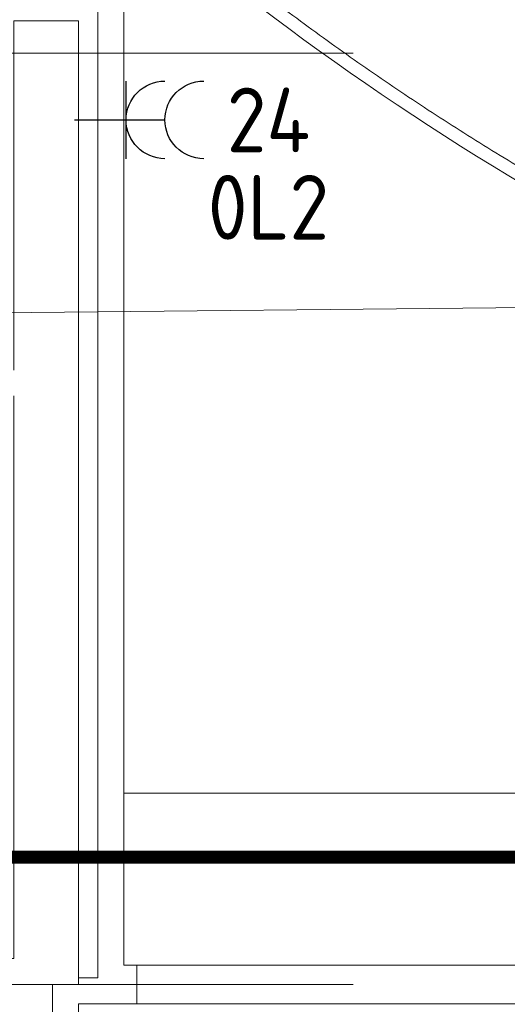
# Model space of a CAD drawing. Header units: millimetres. Extents: x -39149 to 267781, y -2340 to 58540.
# Tile 51 of 244: x 17823 to 19707, y 11623 to 15429. Entities that reach past the tile are written whole.
import ezdxf
from ezdxf.enums import TextEntityAlignment as Align

# ---------------------------------------------------------------- set-up
doc = ezdxf.new("R2010")
doc.units = ezdxf.units.MM
doc.header["$LTSCALE"] = 100
doc.header["$MEASUREMENT"] = 0
for name, pattern in [('B0304', [120, 100, -10, 0, -10]), ('B0605', [141, 70, -35, 1, -35]), ('B0703', [93.740001, 62.5, -31.240001]), ('CENTER', [20, 12.5, -2.5, 2.5, -2.5])]:
    doc.linetypes.add(name, pattern=pattern)
for name, color, linetype in [('00  Bestaand', 7, 'Continuous'), ('00  Bestaand Deuren', 7, 'Continuous'), ('00  Bestaande kolommen', 7, 'Continuous'), ('24 Trappen', 7, 'Continuous'), ('45 Plafond', 7, 'Continuous'), ('A Lijn doorsnede', 7, 'Continuous'), ('A Stramien', 7, 'Continuous'), ('AL$1A---_ALGEMEEN', 8, 'Continuous'), ('EL6222--_KRACHT_230', 3, 'Continuous'), ('INDELING', 3, 'Continuous')]:
    doc.layers.add(name, color=color, linetype=linetype)
doc.styles.add('BURO-018', font='isocp.shx', dxfattribs={"height": 180})
doc.styles.add('BURO-025', font='isocp.shx', dxfattribs={"height": 250})
doc.styles.add('GENERATED_STYLE_3', font='swiss.ttf', dxfattribs={"width": 0.96})

# ---------------------------------------------------------------- blocks, each defined once
blk = doc.blocks.new('Slab_152_7', base_point=(61.5, 11625))
at = {"layer": '45 Plafond', "color": 8, "linetype": 'Continuous', "lineweight": 0}
blk.add_lwpolyline([(61.5, 11625), (7161.5, 11625), (7161.5, 7850), (18261.5, 7850), (18261.5, 10250), (18050.2, 10250), (18050.2, 11625), (35849.9, 11625), (35849.9, 11400), (36099.9, 11400), (36099.9, 12175), (39053.2, 12175), (39053.2, 11445), (43211.5, 11445), (43211.5, 10132), (43211.5, 5466.1), (41411.5, 5466.1), (41411.5, 10199.6), (34211.5, 10199.6), (34211.5, 612.1, -0.138201), (61.5, 5162.9)], format="xyb", close=True, dxfattribs=at)
blk = doc.blocks.new('Slab_186_7', base_point=(7261.5, 10250))
at = {"layer": '45 Plafond', "color": 8, "linetype": 'Continuous', "lineweight": 0}
blk.add_lwpolyline([(7261.5, 10250), (17950.2, 10250), (17950.2, 11700), (13975.2, 11700), (9995, 11700), (7261.5, 11700)], close=True, dxfattribs=at)
blk = doc.blocks.new('Wall_11_7', base_point=(18225.2, 11625))
at = {"layer": '00  Bestaand', "color": 8, "linetype": 'Continuous', "lineweight": 0}
for p, q in [((18225.2, 11775), (18225.2, 15600)), ((18125.2, 15500), (18125.2, 11725))]:
    blk.add_line(p, q, dxfattribs=at)
blk = doc.blocks.new('D1a bi h 14_6')
at = {"layer": '00  Bestaand Deuren', "color": 8, "linetype": 'Continuous', "lineweight": 0}
for p, q in [((-425, 0), (-425, 850)), ((-475, 0), (-408, 0)), ((-475, 0), (-475, -114)), ((-425, 0), (425, 0)), ((-425, -40), (-425, 0)), ((408, 0), (475, 0)), ((425, 0), (425, -40)), ((475, -114), (475, 0)), ((-475, -7), (-475, -107)), ((475, -7), (475, -107)), ((475, -7), (475, -107)), ((425, -40), (-425, -40)), ((-408, -40), (-408, -114)), ((408, -40), (408, -114)), ((-475, -114), (-408, -114)), ((408, -114), (475, -114))]:
    blk.add_line(p, q, dxfattribs=at)
blk.add_arc((-425, 0), 850, 0, 90, dxfattribs=at)
blk = doc.blocks.new('Wall_25_7', base_point=(14225.2, 11700))
at = {"layer": '00  Bestaand', "color": 8, "linetype": 'Continuous', "lineweight": 0}
for p, q in [((14236.7, 11800), (14225.2, 11800)), ((14236.7, 11800), (14236.7, 11700)), ((15186.7, 11800), (15186.7, 11700)), ((15186.7, 11800), (15186.7, 11700)), ((17800.2, 11800), (15186.7, 11800)), ((13975.2, 11700), (14236.7, 11700)), ((15186.7, 11700), (17950.2, 11700))]:
    blk.add_line(p, q, dxfattribs=at)
at = {"layer": '00  Bestaand Deuren', "color": 1, "linetype": 'Continuous', "lineweight": 0, "zscale": 1000}
blk.add_blockref('D1a bi h 14_6', (14711.7, 11807), dxfattribs=at)
blk = doc.blocks.new('Wall_42_7', base_point=(18050.2, 11700))
at = {"layer": '00  Bestaande kolommen', "color": 8, "linetype": 'Continuous', "lineweight": 0}
for p, q in [((18050.2, 15425), (17800.2, 15425)), ((17800.2, 15425), (17800.2, 14075)), ((18050.2, 11700), (18050.2, 15425)), ((17800.2, 13975), (17800.2, 11800))]:
    blk.add_line(p, q, dxfattribs=at)
blk = doc.blocks.new('Wall_79_7', base_point=(35849.9, 11700))
at = {"layer": '00  Bestaand', "color": 8, "linetype": 'Continuous', "lineweight": 0}
for p, q in [((21399.3, 11775), (18225.2, 11775)), ((18225.2, 11625), (21399.3, 11625))]:
    blk.add_line(p, q, dxfattribs=at)
blk = doc.blocks.new('Wall_86_7', base_point=(18050.2, 7850))
at = {"layer": '00  Bestaand', "color": 8, "linetype": 'Continuous', "lineweight": 0}
for p, q in [((17950.2, 11700), (17950.2, 11425)), ((18050.2, 11425), (18050.2, 11625))]:
    blk.add_line(p, q, dxfattribs=at)
blk = doc.blocks.new('Wall_104_7', base_point=(18050.2, 11625))
at = {"layer": '00  Bestaand', "color": 8, "linetype": 'Continuous', "lineweight": 0}
for p, q in [((18125.2, 11725), (18050.2, 11725)), ((18050.2, 11625), (18225.2, 11625))]:
    blk.add_line(p, q, dxfattribs=at)
blk = doc.blocks.new('Wall_343_7', base_point=(18225.2, 11625))
at = {"layer": '00  Bestaand', "color": 8, "linetype": 'Continuous', "lineweight": 0}
for p, q in [((18275.2, 11775), (18225.2, 11775)), ((18275.2, 11625), (18275.2, 11775)), ((18225.2, 11625), (18275.2, 11625))]:
    blk.add_line(p, q, dxfattribs=at)
blk = doc.blocks.new('201123_trap bg-v1_2')
at = {"layer": '24 Trappen', "color": 8, "linetype": 'Continuous', "lineweight": 0}
for centre, radius, start, end in [((25211.5, 24000.1), 10649.9, 105.69634, 130.89449), ((25211.9, 23999.3), 8950.8, 103.94692, 130.89293)]:
    blk.add_arc(centre, radius, start, end, dxfattribs=at)
at = {"layer": '24 Trappen', "color": 8, "linetype": 'B0703', "lineweight": 0}
for centre, radius, start, end in [((25211.5, 24000.1), 10599.9, 105.65299, 130.89455), ((25211.9, 23999.3), 9000.8, 104.00799, 130.89293)]:
    blk.add_arc(centre, radius, start, end, dxfattribs=at)
blk = doc.blocks.new('Cutting Plane_1_7', base_point=(25550.9, 14373.3))
at = {"layer": 'A Lijn doorsnede', "color": 8, "linetype": 'B0304', "lineweight": 0}
blk.add_line((25430.9, 14372.2), (16619.8, 14285.3), dxfattribs=at)
blk = doc.blocks.new('Standard grid marker_6')
at = {"layer": 'A Stramien', "color": 8, "linetype": 'B0605', "lineweight": 0}
blk.add_line((4000, 0), (54000, 0), dxfattribs=at)
at = {"layer": 'A Stramien', "color": 4, "lineweight": 0, "style": 'GENERATED_STYLE_3'}
blk.add_attdef('AC_MARKERTEXT_1', text='', height=100, dxfattribs=at).set_placement((-139.2, -80), align=Align.BOTTOM_LEFT)
blk = doc.blocks.new('Standard grid marker_7')
at = {"layer": 'A Stramien', "color": 8, "linetype": 'B0605', "lineweight": 0}
blk.add_line((4000, 0), (54000, 0), dxfattribs=at)
at = {"layer": 'A Stramien', "color": 4, "lineweight": 0, "style": 'GENERATED_STYLE_3'}
blk.add_attdef('AC_MARKERTEXT_1', text='', height=100, dxfattribs=at).set_placement((-139.2, -80), align=Align.BOTTOM_LEFT)
blk = doc.blocks.new('111304A')
at = {"layer": 'AL$1A---_ALGEMEEN', "color": 0, "linetype": 'Continuous'}
for p, q in [((0, 1), (0, 4.5)), ((-1.5, 3), (1.5, 3))]:
    blk.add_line(p, q, dxfattribs=at)
for centre in [(0, 6), (0, 4.5)]:
    blk.add_arc(centre, 1.5, 180, 0, dxfattribs=at)
at = {"layer": 'AL$1A---_ALGEMEEN', "color": 0, "linetype": 'Continuous', "style": 'BURO-018'}
for tag, p in [('CIRCUIT', (0, 8.5)), ('PANEL', (0, 8.5)), ('SUBCIRCUIT', (4.5, 8.5))]:
    blk.add_attdef(tag, text='', height=1.8, dxfattribs=at).set_placement(p, align=Align.MIDDLE)
at = {"layer": 'AL$1A---_ALGEMEEN', "color": 0, "linetype": 'Continuous', "style": 'BURO-018', "flags": 1}
for tag, p in [('POWERCODE', (13, 8.5)), ('ARTICLECODE', (0, 0))]:
    blk.add_attdef(tag, text='', height=1.8, dxfattribs=at).set_placement(p, align=Align.MIDDLE)

msp = doc.modelspace()

# ---------------------------------------------------------------- linework, layer by layer
at = {"layer": '00  Bestaand', "color": 8, "linetype": 'B0703', "lineweight": 0}
msp.add_line((18225.2, 12440), (35674.9, 12440), dxfattribs=at)
at = {"layer": 'INDELING', "color": 3, "linetype": 'CENTER', "const_width": 50}
msp.add_lwpolyline([(54068, 12192.1), (-3655.8, 12192.1), (-3655.8, 12192.1), (-3655.8, 12192.1)], dxfattribs=at)

# ---------------------------------------------------------------- block references
at = {"layer": '00  Bestaand', "color": 1, "lineweight": 0}
for name, p in [('Wall_11_7', (18225.2, 11625)), ('Wall_25_7', (14225.2, 11700)), ('Wall_79_7', (35849.9, 11700)), ('Wall_104_7', (18050.2, 11625)), ('Wall_86_7', (18050.2, 7850))]:
    msp.add_blockref(name, p, dxfattribs=at)
at = {"layer": '00  Bestaand', "color": 251, "lineweight": 0}
msp.add_blockref('Wall_343_7', (18225.2, 11625), dxfattribs=at)
at = {"layer": '00  Bestaande kolommen', "color": 1, "lineweight": 0}
msp.add_blockref('Wall_42_7', (18050.2, 11700), dxfattribs=at)
at = {"layer": '24 Trappen', "color": 1, "linetype": 'Continuous', "lineweight": 0, "xscale": -1, "zscale": 1000, "rotation": 180}
msp.add_blockref('201123_trap bg-v1_2', (-6.1, 47950.4), dxfattribs=at)
msp.add_blockref('201123_trap bg-v1_2', (-6.1, 47950.4), dxfattribs=at)
at = {"layer": '45 Plafond', "color": 252, "linetype": 'Continuous', "lineweight": 0}
for name, p in [('Slab_152_7', (61.5, 11625)), ('Slab_186_7', (7261.5, 10250))]:
    msp.add_blockref(name, p, dxfattribs=at)
at = {"layer": 'A Lijn doorsnede', "color": 3, "lineweight": 0}
msp.add_blockref('Cutting Plane_1_7', (25550.9, 14373.3), dxfattribs=at)
at = {"layer": 'A Stramien', "color": 1, "linetype": 'Continuous', "lineweight": 0, "zscale": 1000}
for name, p in [('Standard grid marker_6', (-5988.5, 15300)), ('Standard grid marker_7', (-5988.5, 11700))]:
    msp.add_blockref(name, p, dxfattribs=at)
at = {"layer": 'EL6222--_KRACHT_230', "linetype": 'Continuous'}
ref = msp.add_blockref('111304A', (17934.3, 15042.1), dxfattribs=dict(at, xscale=-100, yscale=100, zscale=100, rotation=270))
ref.add_attrib('CIRCUIT', '24', dxfattribs={"layer": '0', "linetype": 'ByBlock', "height": 250, "style": 'BURO-025'}).set_placement((18784.3, 15042.1), align=Align.MIDDLE)
ref.add_attrib('PANEL', '0L2', dxfattribs={"layer": '0', "linetype": 'ByBlock', "height": 250, "style": 'BURO-025'}).set_placement((18784.3, 14704.3), align=Align.MIDDLE)

doc.saveas('drawing.dxf')
